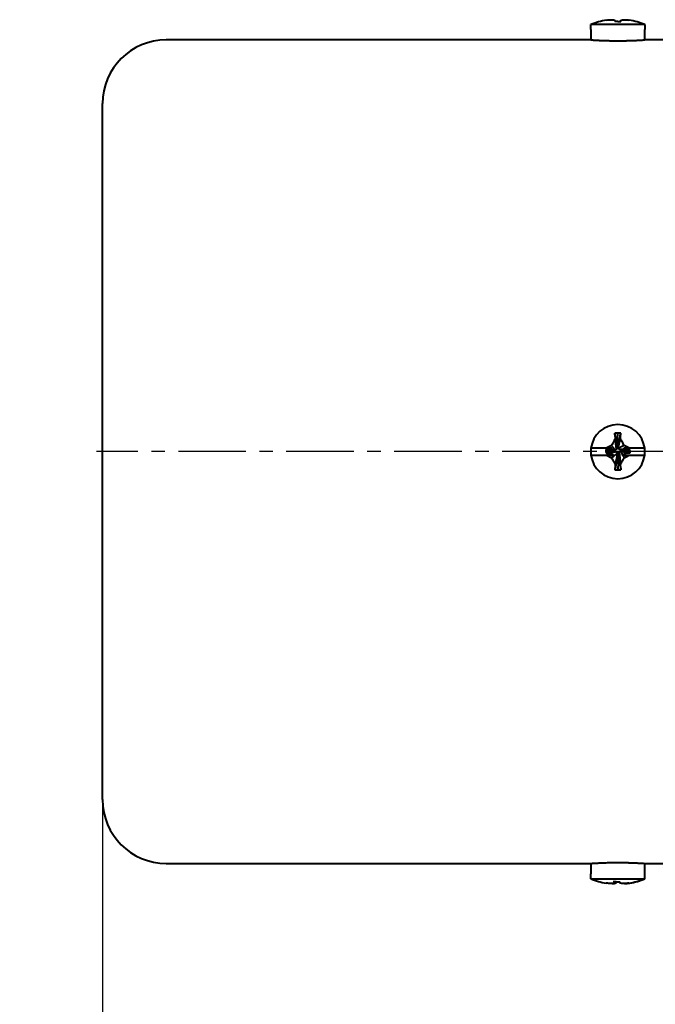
# Model space of a CAD drawing. Header units: inches. Extents: x -753 to 5070, y -3075 to 1581.
# Tile 112 of 178: x 4577 to 4637, y -1968 to -1876. Entities that reach past the tile are written whole.
import ezdxf

# ---------------------------------------------------------------- set-up
doc = ezdxf.new("R2010")
doc.units = ezdxf.units.IN
doc.header["$LTSCALE"] = 10
doc.header["$MEASUREMENT"] = 0
doc.linetypes.add('CENTER', pattern=[10.16, 6.35, -1.27, 1.27, -1.27])
for name, color, linetype in [('3中心线层', 1, 'CENTER'), ('6文字层', 3, 'Continuous'), ('7标注层', 4, 'Continuous')]:
    doc.layers.add(name, color=color, linetype=linetype)
doc.layers.add('图层2', color=4, linetype='Continuous', lineweight=40)
doc.styles.add('PC_TEXTSTYLE', font='isocp.shx', dxfattribs={"width": 0.8, "bigfont": 'HZFS.SHX'})
doc.styles.add('TH_GBDIM', font='romans.shx', dxfattribs={"width": 0.8, "bigfont": 'gbcbig.shx'})
doc.dimstyles.new('TH_GBDIM', dxfattribs={"dimtxt": 3.5, "dimasz": 2.5, "dimexe": 2, "dimexo": 0, "dimgap": 1, "dimtad": 1, "dimdec": 4, "dimdsep": 46, "dimtxsty": 'TH_GBDIM', "dimcen": 0.09, "dimclrd": 4, "dimclre": 4, "dimclrt": 3, "dimadec": 0, "dimazin": 0, "dimtfac": 1, "dimtdec": 4, "dimtmove": 0, "dimatfit": 3, "dimfxl": 1, "dimtzin": 0, "dimarcsym": 0})

# ---------------------------------------------------------------- blocks, each defined once
blk = doc.blocks.new('*D730')
at = {"layer": '7标注层', "color": 4, "lineweight": -2, "transparency": 16777216}
for p, q in [((4836.945, -1906.949), (4836.945, -2034.703)), ((4584.945, -1916.449), (4584.945, -2034.703)), ((4588.445, -2032.703), (4833.445, -2032.703))]:
    blk.add_line(p, q, dxfattribs=at)
at = {"layer": '7标注层', "color": 4, "transparency": 16777216}
for points in [[(4588.445, -2032.12), (4588.445, -2033.286), (4584.945, -2032.703)], [(4833.445, -2032.12), (4833.445, -2033.286), (4836.945, -2032.703)]]:
    blk.add_solid(points, dxfattribs=at)
at = {"layer": 'Defpoints', "color": 0, "transparency": 16777216}
for p in [(4836.945, -1906.949), (4584.945, -1916.449), (4836.945, -2032.703)]:
    blk.add_point(p, dxfattribs=at)
at = {"layer": '7标注层', "color": 3, "transparency": 16777216, "insert": (4715.942, -2028.953), "char_height": 5.5, "attachment_point": 5, "style": 'TH_GBDIM'}
blk.add_mtext('252', dxfattribs=at)
blk = doc.blocks.new('*D715')
at = {"layer": '7标注层', "color": 4, "lineweight": -2, "transparency": 16777216}
for p, q in [((4716.945, -1876.449), (4716.945, -2018.184)), ((4584.945, -1898.024), (4584.945, -2018.184)), ((4588.445, -2016.184), (4713.445, -2016.184))]:
    blk.add_line(p, q, dxfattribs=at)
at = {"layer": '7标注层', "color": 4, "transparency": 16777216}
for points in [[(4588.445, -2015.6), (4588.445, -2016.767), (4584.945, -2016.184)], [(4713.445, -2015.6), (4713.445, -2016.767), (4716.945, -2016.184)]]:
    blk.add_solid(points, dxfattribs=at)
at = {"layer": 'Defpoints', "color": 0, "transparency": 16777216}
for p in [(4716.945, -1876.449), (4584.945, -1898.024), (4716.945, -2016.184)]:
    blk.add_point(p, dxfattribs=at)
at = {"layer": '7标注层', "color": 3, "transparency": 16777216, "insert": (4653.195, -2012.434), "char_height": 5.5, "attachment_point": 5, "style": 'TH_GBDIM'}
blk.add_mtext('132', dxfattribs=at)

msp = doc.modelspace()

# ---------------------------------------------------------------- linework, layer by layer
at = {"layer": '3中心线层', "ltscale": 0.1}
msp.add_line((4669.551, -1916.449), (4584.388, -1916.449), dxfattribs=at)
at = {"layer": '图层2', "color": 0}
for p, q in [((4630.915, -1876.724), (4630.915, -1876.25)), ((4635.975, -1876.25), (4630.915, -1876.25)), ((4635.975, -1876.25), (4635.975, -1876.724)), ((4630.895, -1876.724), (4630.915, -1876.724)), ((4630.895, -1876.724), (4630.895, -1877.701)), ((4635.995, -1876.724), (4635.975, -1876.724)), ((4635.995, -1877.699), (4635.995, -1876.724)), ((4630.926, -1877.699), (4590.945, -1877.699)), ((4637.945, -1877.699), (4635.995, -1877.699)), ((4584.945, -1949.199), (4584.945, -1883.699)), ((4633.386, -1915.853), (4633.438, -1914.705)), ((4632.348, -1916.131), (4630.915, -1916.131)), ((4633.381, -1915.965), (4633.445, -1915.965)), ((4635.975, -1916.131), (4634.538, -1916.131)), ((4630.915, -1916.768), (4632.369, -1916.768)), ((4632.298, -1916.239), (4632.298, -1916.43)), ((4633.063, -1916.347), (4632.298, -1916.239)), ((4633.063, -1916.411), (4632.298, -1916.43)), ((4633.063, -1916.411), (4633.063, -1916.347)), ((4633.509, -1916.73), (4633.445, -1916.73)), ((4633.504, -1916.856), (4633.452, -1918.174)), ((4633.828, -1916.284), (4633.828, -1916.347)), ((4633.973, -1916.299), (4634.593, -1916.367)), ((4634.524, -1916.768), (4635.975, -1916.768)), ((4634.593, -1916.558), (4634.593, -1916.367)), ((4590.945, -1955.199), (4611.445, -1955.199)), ((4611.445, -1955.199), (4630.895, -1955.199)), ((4630.895, -1955.199), (4630.895, -1956.174)), ((4635.964, -1955.199), (4637.945, -1955.199)), ((4635.995, -1956.174), (4635.995, -1955.197)), ((4630.897, -1956.174), (4630.895, -1956.174)), ((4630.897, -1956.649), (4630.897, -1956.174)), ((4630.897, -1956.649), (4635.94, -1956.649)), ((4635.94, -1956.174), (4635.94, -1956.649)), ((4635.995, -1956.174), (4635.94, -1956.174)), ((4635.993, -1956.649), (4635.993, -1956.174))]:
    msp.add_line(p, q, dxfattribs=at)
for centre, radius, start, end in [((4633.445, -1882.499), 6.742, 99.18112, 112.03874), ((4633.445, -1882.499), 6.742, 67.96126, 80.79176), ((4590.945, -1883.699), 6, 90, 180), ((4633.445, -1916.449), 2.55, 7.18076, 172.81924), ((4633.445, -1916.449), 2.55, 172.81924, 187.18076), ((4633.445, -1916.449), 2.55, 352.81924, 7.18076), ((4633.445, -1916.449), 2.55, 187.18076, 352.81924), ((4590.945, -1949.199), 6, 180, 270)]:
    msp.add_arc(centre, radius, start, end, dxfattribs=at)
for centre, major_axis, ratio, start_param, end_param in [((4633.445, -1880.66), (-6.112, 0), 0.766866, 4.71119, 4.758433), ((4633.445, -1918.422), (6.292, 0), 0.590825, 1.526208, 1.571988), ((4633.445, -1914.252), (-6.112, 0), 0.641808, 1.524752, 1.571995), ((4633.418, -1950.399), (0, 6.742), 0.996514, 2.756944, 2.980879), ((4633.418, -1950.399), (0, 6.742), 0.996514, 3.301833, 3.526241), ((4633.472, -1950.399), (0, -6.742), 0.996514, 0.163379, 0.384649), ((4633.628, -1952.239), (6.081, 0.606), 0.764193, 4.58149, 4.628733)]:
    msp.add_ellipse(centre, major_axis=major_axis, ratio=ratio, start_param=start_param, end_param=end_param, dxfattribs=at)
for points, knots in [([(4632.369, -1875.843), (4632.45, -1875.833), (4632.53, -1875.824), (4632.693, -1875.81), (4632.775, -1875.804), (4632.858, -1875.801)], [0, 0, 0, 0, 0.5, 0.5, 1, 1, 1, 1]), ([(4632.858, -1875.801), (4632.913, -1875.805), (4632.97, -1875.813), (4633.085, -1875.834), (4633.143, -1875.848), (4633.201, -1875.864)], [0, 0, 0, 0, 0.5, 0.5, 1, 1, 1, 1]), ([(4633.692, -1875.862), (4633.752, -1875.846), (4633.81, -1875.833), (4633.926, -1875.812), (4633.982, -1875.805), (4634.038, -1875.801)], [0, 0, 0, 0, 0.5, 0.5, 1, 1, 1, 1]), ([(4630.895, -1877.699), (4630.895, -1877.699), (4630.903, -1877.7), (4630.927, -1877.702), (4630.948, -1877.703), (4630.952, -1877.703), (4630.961, -1877.704), (4630.966, -1877.704), (4630.981, -1877.705), (4630.993, -1877.706), (4631.029, -1877.708), (4631.085, -1877.712), (4631.156, -1877.716), (4631.215, -1877.719), (4631.235, -1877.72), (4631.278, -1877.723), (4631.301, -1877.724), (4631.371, -1877.728), (4631.47, -1877.733), (4631.637, -1877.741), (4631.761, -1877.747), (4631.858, -1877.751), (4631.891, -1877.752), (4631.958, -1877.755), (4631.993, -1877.756), (4632.097, -1877.76), (4632.239, -1877.765), (4632.389, -1877.769), (4632.505, -1877.772), (4632.544, -1877.773), (4632.603, -1877.774), (4632.623, -1877.775), (4632.663, -1877.776), (4632.763, -1877.778), (4632.945, -1877.78), (4633.191, -1877.783), (4633.358, -1877.783), (4633.464, -1877.783), (4633.485, -1877.783), (4633.527, -1877.783), (4633.59, -1877.783), (4633.652, -1877.783), (4633.776, -1877.782), (4633.941, -1877.781), (4634.102, -1877.778), (4634.222, -1877.776), (4634.262, -1877.775), (4634.342, -1877.773), (4634.381, -1877.772), (4634.497, -1877.769), (4634.647, -1877.765), (4634.79, -1877.76), (4634.894, -1877.756), (4634.928, -1877.755), (4634.995, -1877.752), (4635.028, -1877.751), (4635.126, -1877.747), (4635.25, -1877.741), (4635.417, -1877.733), (4635.517, -1877.728), (4635.575, -1877.725), (4635.586, -1877.724), (4635.609, -1877.723), (4635.62, -1877.722), (4635.653, -1877.72), (4635.673, -1877.719), (4635.732, -1877.716), (4635.804, -1877.712), (4635.86, -1877.708), (4635.896, -1877.706), (4635.908, -1877.705), (4635.928, -1877.704), (4635.937, -1877.703), (4635.962, -1877.702), (4635.987, -1877.7), (4635.995, -1877.699), (4635.995, -1877.699)], [0, 0, 0, 0, 0.031159, 0.062412, 0.062412, 0.070225, 0.070225, 0.078039, 0.078039, 0.093665, 0.093665, 0.124918, 0.156171, 0.156171, 0.171797, 0.171797, 0.187424, 0.187424, 0.218677, 0.24993, 0.281183, 0.281183, 0.296809, 0.296809, 0.312436, 0.312436, 0.343688, 0.374941, 0.374941, 0.390568, 0.390568, 0.398381, 0.398381, 0.406194, 0.437447, 0.4687, 0.499953, 0.499953, 0.507766, 0.507766, 0.51558, 0.531206, 0.531206, 0.562459, 0.593712, 0.593712, 0.609338, 0.609338, 0.624965, 0.624965, 0.656218, 0.687471, 0.687471, 0.703097, 0.703097, 0.718724, 0.718724, 0.749977, 0.781229, 0.812482, 0.812482, 0.820296, 0.820296, 0.828109, 0.828109, 0.843735, 0.843735, 0.874988, 0.906241, 0.906241, 0.921868, 0.921868, 0.937494, 0.937494, 0.968747, 1, 1, 1, 1]), ([(4632.876, -1916.131), (4632.828, -1916.131), (4632.782, -1916.131), (4632.692, -1916.131), (4632.648, -1916.131), (4632.517, -1916.131), (4632.432, -1916.131), (4632.348, -1916.131)], [0, 0, 0, 0, 0.25, 0.25, 0.5, 0.5, 1, 1, 1, 1]), ([(4633.198, -1915.236), (4633.139, -1915.338), (4633.08, -1915.442), (4632.965, -1915.649), (4632.908, -1915.754), (4632.852, -1915.859)], [0, 0, 0, 0, 0.5, 0.5, 1, 1, 1, 1]), ([(4634.033, -1915.854), (4633.976, -1915.747), (4633.919, -1915.641), (4633.805, -1915.431), (4633.747, -1915.326), (4633.689, -1915.222)], [0, 0, 0, 0, 0.5, 0.5, 1, 1, 1, 1]), ([(4634.538, -1916.131), (4634.45, -1916.131), (4634.363, -1916.131), (4634.189, -1916.131), (4634.104, -1916.131), (4634.019, -1916.131)], [0, 0, 0, 0, 0.5, 0.5, 1, 1, 1, 1]), ([(4634.538, -1916.131), (4634.455, -1916.083), (4634.371, -1916.037), (4634.202, -1915.945), (4634.118, -1915.899), (4634.033, -1915.854)], [0, 0, 0, 0, 0.5, 0.5, 1, 1, 1, 1]), ([(4632.369, -1916.768), (4632.45, -1916.815), (4632.53, -1916.861), (4632.693, -1916.951), (4632.775, -1916.996), (4632.858, -1917.04)], [0, 0, 0, 0, 0.5, 0.5, 1, 1, 1, 1]), ([(4632.369, -1916.768), (4632.484, -1916.768), (4632.597, -1916.768), (4632.763, -1916.768), (4632.817, -1916.768), (4632.924, -1916.768), (4632.977, -1916.768), (4633.028, -1916.768)], [0, 0, 0, 0, 0.5, 0.5, 0.75, 0.75, 1, 1, 1, 1]), ([(4632.858, -1917.04), (4632.913, -1917.145), (4632.97, -1917.25), (4633.085, -1917.459), (4633.143, -1917.563), (4633.201, -1917.666)], [0, 0, 0, 0, 0.5, 0.5, 1, 1, 1, 1]), ([(4633.692, -1917.652), (4633.752, -1917.551), (4633.81, -1917.449), (4633.926, -1917.243), (4633.982, -1917.139), (4634.038, -1917.034)], [0, 0, 0, 0, 0.5, 0.5, 1, 1, 1, 1]), ([(4633.897, -1916.768), (4633.953, -1916.768), (4634.007, -1916.768), (4634.115, -1916.768), (4634.167, -1916.768), (4634.323, -1916.768), (4634.424, -1916.768), (4634.524, -1916.768)], [0, 0, 0, 0, 0.25, 0.25, 0.5, 0.5, 1, 1, 1, 1]), ([(4630.895, -1955.199), (4630.895, -1955.199), (4630.903, -1955.199), (4630.94, -1955.197), (4630.98, -1955.194), (4631.011, -1955.192), (4631.017, -1955.192), (4631.03, -1955.191), (4631.037, -1955.19), (4631.058, -1955.189), (4631.073, -1955.188), (4631.121, -1955.185), (4631.193, -1955.181), (4631.278, -1955.176), (4631.347, -1955.172), (4631.383, -1955.17), (4631.422, -1955.168), (4631.447, -1955.167), (4631.461, -1955.166), (4631.527, -1955.163), (4631.639, -1955.157), (4631.824, -1955.149), (4631.958, -1955.144), (4632.062, -1955.14), (4632.098, -1955.139), (4632.17, -1955.136), (4632.206, -1955.135), (4632.317, -1955.132), (4632.467, -1955.128), (4632.624, -1955.124), (4632.743, -1955.122), (4632.784, -1955.121), (4632.865, -1955.12), (4632.906, -1955.119), (4633.03, -1955.118), (4633.195, -1955.116), (4633.443, -1955.115), (4633.61, -1955.116), (4633.715, -1955.116), (4633.736, -1955.117), (4633.778, -1955.117), (4633.84, -1955.117), (4633.902, -1955.118), (4634.024, -1955.12), (4634.186, -1955.122), (4634.342, -1955.126), (4634.458, -1955.129), (4634.496, -1955.13), (4634.553, -1955.131), (4634.572, -1955.132), (4634.61, -1955.133), (4634.703, -1955.136), (4634.864, -1955.141), (4635.064, -1955.149), (4635.188, -1955.155), (4635.277, -1955.159), (4635.306, -1955.16), (4635.362, -1955.163), (4635.39, -1955.164), (4635.469, -1955.168), (4635.568, -1955.174), (4635.653, -1955.178), (4635.713, -1955.182), (4635.732, -1955.183), (4635.768, -1955.185), (4635.785, -1955.186), (4635.833, -1955.189), (4635.889, -1955.193), (4635.929, -1955.195), (4635.954, -1955.197), (4635.965, -1955.197), (4635.973, -1955.198), (4635.978, -1955.198), (4635.981, -1955.198), (4635.991, -1955.199), (4635.995, -1955.199), (4635.995, -1955.199), (4635.995, -1955.199)], [0, 0, 0, 0, 0.031247, 0.062494, 0.093741, 0.093741, 0.101553, 0.101553, 0.109365, 0.109365, 0.124988, 0.124988, 0.156235, 0.187482, 0.187482, 0.203106, 0.210918, 0.210918, 0.218729, 0.218729, 0.249977, 0.281224, 0.312471, 0.312471, 0.328094, 0.328094, 0.343718, 0.343718, 0.374965, 0.406212, 0.406212, 0.421835, 0.421835, 0.437459, 0.437459, 0.468706, 0.499953, 0.5312, 0.5312, 0.539012, 0.539012, 0.546824, 0.562447, 0.562447, 0.593694, 0.624941, 0.624941, 0.640565, 0.640565, 0.648377, 0.648377, 0.656188, 0.687436, 0.718683, 0.74993, 0.74993, 0.765553, 0.765553, 0.781177, 0.781177, 0.812424, 0.843671, 0.843671, 0.859294, 0.859294, 0.874918, 0.874918, 0.906165, 0.937412, 0.937412, 0.953036, 0.960847, 0.960847, 0.968659, 0.968659, 0.999906, 1, 1, 1, 1]), ([(4633.098, -1957.037), (4633.047, -1957.053), (4632.998, -1957.066), (4632.9, -1957.086), (4632.852, -1957.094), (4632.805, -1957.098)], [0, 0, 0, 0, 0.5, 0.5, 1, 1, 1, 1]), ([(4632.909, -1957.097), (4632.974, -1957.093), (4633.04, -1957.085), (4633.172, -1957.064), (4633.238, -1957.05), (4633.305, -1957.032)], [0, 0, 0, 0, 0.5, 0.5, 1, 1, 1, 1]), ([(4633.981, -1957.098), (4633.917, -1957.093), (4633.851, -1957.086), (4633.72, -1957.065), (4633.653, -1957.051), (4633.586, -1957.034)], [0, 0, 0, 0, 0.5, 0.5, 1, 1, 1, 1]), ([(4634.491, -1957.056), (4634.407, -1957.066), (4634.322, -1957.075), (4634.152, -1957.089), (4634.067, -1957.095), (4633.981, -1957.098)], [0, 0, 0, 0, 0.5, 0.5, 1, 1, 1, 1])]:
    msp.add_open_spline(points, degree=3, knots=knots, dxfattribs=at)
for points, degree in [([(4633.201, -1875.864), (4633.187, -1875.896), (4633.174, -1875.934), (4633.164, -1875.979)], 3), ([(4633.212, -1875.978), (4633.201, -1875.864)], 1), ([(4633.452, -1875.974), (4633.546, -1875.973), (4633.639, -1875.973), (4633.733, -1875.976)], 3), ([(4633.678, -1875.975), (4633.689, -1875.866)], 1), ([(4633.685, -1875.975), (4633.692, -1875.862)], 1), ([(4633.733, -1875.976), (4633.722, -1875.931), (4633.708, -1875.893), (4633.692, -1875.862)], 3), ([(4634.038, -1875.801), (4634.202, -1875.808), (4634.364, -1875.822), (4634.524, -1875.844)], 3), ([(4633.438, -1914.705), (4633.344, -1914.709), (4633.251, -1914.715), (4633.158, -1914.721)], 3), ([(4633.158, -1914.721), (4633.169, -1914.892), (4633.183, -1915.063), (4633.198, -1915.236)], 3), ([(4633.394, -1916.092), (4633.158, -1914.721)], 1), ([(4633.445, -1915.965), (4633.726, -1914.709)], 1), ([(4633.689, -1915.222), (4633.703, -1915.049), (4633.715, -1914.878), (4633.726, -1914.709)], 3), ([(4632.852, -1915.859), (4632.683, -1915.948), (4632.515, -1916.039), (4632.348, -1916.131)], 3), ([(4632.876, -1916.131), (4632.616, -1916.239)], 1), ([(4633.19, -1916.296), (4632.852, -1915.859)], 1), ([(4633.325, -1916.227), (4633.198, -1915.236)], 1), ([(4633.394, -1916.092), (4633.325, -1916.227)], 1), ([(4633.39, -1916.049), (4633.386, -1915.853)], 1), ([(4633.509, -1915.965), (4633.445, -1915.965)], 1), ([(4633.496, -1916.092), (4634.033, -1915.854)], 1), ([(4633.496, -1916.092), (4633.509, -1915.965)], 1), ([(4633.566, -1916.227), (4633.496, -1916.092)], 1), ([(4633.509, -1915.965), (4633.689, -1915.222)], 1), ([(4634.143, -1916.211), (4634.019, -1916.131)], 1), ([(4632.616, -1916.239), (4632.298, -1916.239)], 1), ([(4632.298, -1916.43), (4632.361, -1916.583)], 1), ([(4633.19, -1916.398), (4632.361, -1916.583)], 1), ([(4632.361, -1916.583), (4632.747, -1916.586)], 1), ([(4633.063, -1916.284), (4632.616, -1916.239)], 1), ([(4633.325, -1916.468), (4632.747, -1916.586)], 1), ([(4632.747, -1916.586), (4633.028, -1916.768)], 1), ([(4633.394, -1916.602), (4632.858, -1917.04)], 1), ([(4633.107, -1916.407), (4632.95, -1916.414)], 1), ([(4633.19, -1916.296), (4633.063, -1916.284)], 1), ([(4633.063, -1916.284), (4633.063, -1916.347)], 1), ([(4633.063, -1916.411), (4633.19, -1916.398)], 1), ([(4633.445, -1916.73), (4633.164, -1918.17)], 1), ([(4633.325, -1916.227), (4633.19, -1916.296)], 1), ([(4633.19, -1916.398), (4633.325, -1916.468)], 1), ([(4633.381, -1916.73), (4633.201, -1917.666)], 1), ([(4633.325, -1916.468), (4633.394, -1916.602)], 1), ([(4633.394, -1916.602), (4633.381, -1916.73)], 1), ([(4633.381, -1916.73), (4633.445, -1916.73)], 1), ([(4633.496, -1916.602), (4633.566, -1916.468)], 1), ([(4633.496, -1916.602), (4633.733, -1918.158)], 1), ([(4633.5, -1916.638), (4633.504, -1916.856)], 1), ([(4633.566, -1916.227), (4634.143, -1916.211)], 1), ([(4633.7, -1916.296), (4633.566, -1916.227)], 1), ([(4633.566, -1916.468), (4633.7, -1916.398)], 1), ([(4633.566, -1916.468), (4633.692, -1917.652)], 1), ([(4633.7, -1916.296), (4634.529, -1916.214)], 1), ([(4633.7, -1916.398), (4633.874, -1916.725)], 1), ([(4633.7, -1916.398), (4633.828, -1916.411)], 1), ([(4633.804, -1916.286), (4633.973, -1916.299)], 1), ([(4633.828, -1916.411), (4633.828, -1916.347)], 1), ([(4633.828, -1916.347), (4634.593, -1916.558)], 1), ([(4633.828, -1916.411), (4634.274, -1916.558)], 1), ([(4633.846, -1916.768), (4633.874, -1916.725)], 1), ([(4633.846, -1916.768), (4633.863, -1916.768), (4633.88, -1916.768), (4633.897, -1916.768)], 3), ([(4633.874, -1916.725), (4634.274, -1916.558)], 1), ([(4633.897, -1916.768), (4634.038, -1917.034)], 1), ([(4634.038, -1917.034), (4634.202, -1916.947), (4634.364, -1916.858), (4634.524, -1916.768)], 3), ([(4634.529, -1916.214), (4634.143, -1916.211)], 1), ([(4634.274, -1916.558), (4634.593, -1916.558)], 1), ([(4634.593, -1916.367), (4634.529, -1916.214)], 1), ([(4633.201, -1917.666), (4633.187, -1917.835), (4633.174, -1918.003), (4633.164, -1918.17)], 3), ([(4633.733, -1918.158), (4633.722, -1917.991), (4633.708, -1917.822), (4633.692, -1917.652)], 3), ([(4633.452, -1918.174), (4633.546, -1918.17), (4633.639, -1918.165), (4633.733, -1918.158)], 3), ([(4633.315, -1956.876), (4633.305, -1957.032)], 1), ([(4633.578, -1956.876), (4633.586, -1957.034)], 1), ([(4632.805, -1957.098), (4632.65, -1957.091), (4632.496, -1957.077), (4632.343, -1957.055)], 3), ([(4633.016, -1956.923), (4633.041, -1956.968), (4633.069, -1957.006), (4633.098, -1957.037)], 3), ([(4633.294, -1956.925), (4633.201, -1956.926), (4633.108, -1956.926), (4633.016, -1956.923)], 3), ([(4633.112, -1956.925), (4633.098, -1957.037)], 1), ([(4633.586, -1957.034), (4633.587, -1957.003), (4633.585, -1956.965), (4633.582, -1956.92)], 3), ([(4634.085, -1957.097), (4634.246, -1957.09), (4634.406, -1957.075), (4634.565, -1957.052)], 3)]:
    msp.add_open_spline(points, degree=degree, dxfattribs=at)

# ---------------------------------------------------------------- texts
at = {"layer": '6文字层', "insert": (4431.749, -1943.184), "char_height": 7.04396, "width": 122.53347, "attachment_point": 1, "style": 'PC_TEXTSTYLE'}
msp.add_mtext('{\\C3;输出转矩N.m(允许最大输出扭矩8N.m)}', dxfattribs=at)

# ---------------------------------------------------------------- dimensions: what is measured, and where the dimension line sits
at = {"layer": '7标注层'}
for base, p1, p2, picture, middle in [((4716.945, -2016.184), (4584.945, -1898.024), (4716.945, -1876.449), '*D715', (4653.195, -2016.184)), ((4836.945, -2032.703), (4584.945, -1916.449), (4836.945, -1906.949), '*D730', (4715.942, -2032.703))]:
    dim = msp.add_linear_dim(base=base, p1=p1, p2=p2, dimstyle='TH_GBDIM', override={"dimtxt": 5.5, "dimasz": 3.5, "dimdec": 1, "dimadec": 1}, dxfattribs=at)
    dim.commit()
    dim.dimension.update_dxf_attribs({"geometry": picture, "text_midpoint": middle, "dimtype": 160})

doc.saveas('drawing.dxf')
